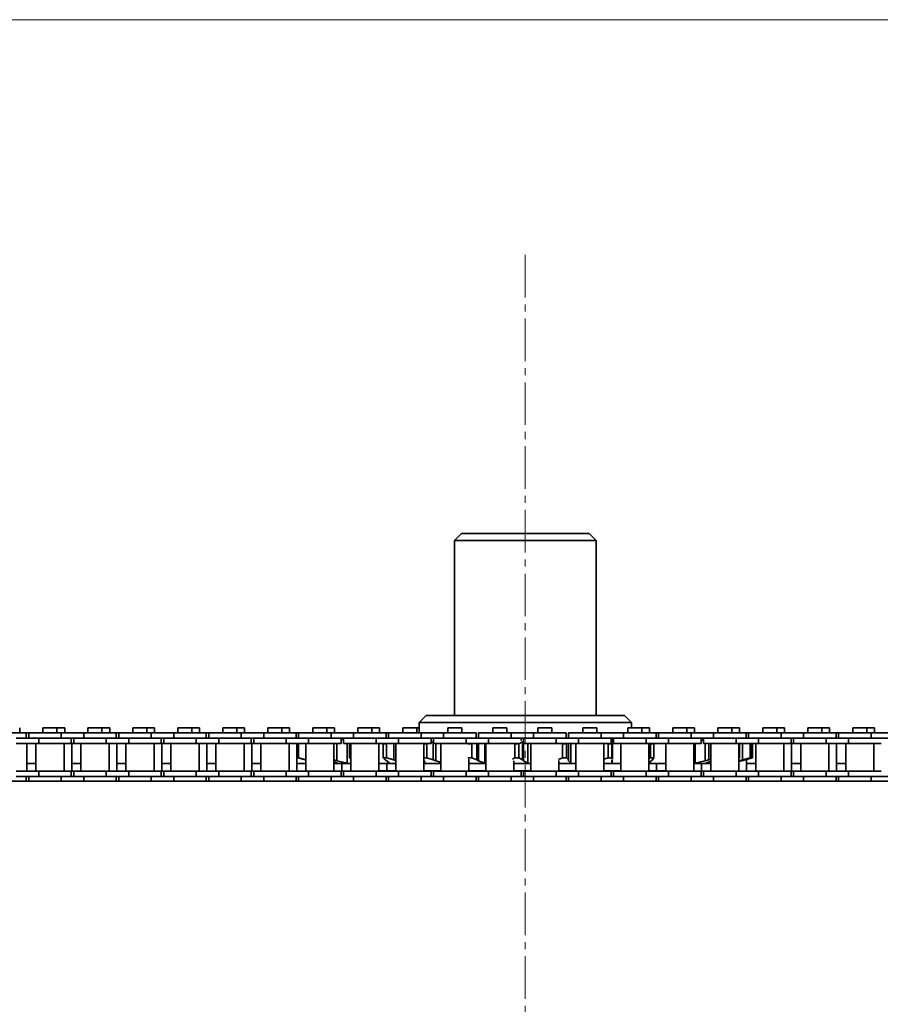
# Model space of a CAD drawing. Header units: millimetres. Extents: x 2945 to 26725, y -1082 to 16127.
# Tile 18 of 151: x 6933 to 7175, y 7689 to 7967. Entities that reach past the tile are written whole.
import ezdxf

# ---------------------------------------------------------------- set-up
doc = ezdxf.new("R2010")
doc.units = ezdxf.units.MM
doc.linetypes.add('点画线', pattern=[18, 12, -2, 2, -2])
doc.layers.get('0').update_dxf_attribs({"lineweight": 35})
for name, color, linetype, lineweight in [('中心线层', 1, '点画线', 18), ('几何体', 7, 'Continuous', 35), ('尺寸线层', 3, 'Continuous', 18)]:
    doc.layers.add(name, color=color, linetype=linetype, lineweight=lineweight)
doc.styles.add('标准', font='txt', dxfattribs={"width": 0.667})
doc.dimstyles.new('GB_尺寸', dxfattribs={"dimtxt": 3.5, "dimasz": 4, "dimexe": 2, "dimexo": 0, "dimtad": 1, "dimdsep": 46, "dimtxsty": '标准', "dimblk": '_CAXARROW', "dimcen": 0, "dimdle": 8, "dimazin": 2, "dimtfac": 0.707107, "dimtdec": 3, "dimtmove": 2, "dimatfit": 3, "dimfxl": 0, "dimfrac": 2, "dimtolj": 1, "dimarcsym": 0})

# ---------------------------------------------------------------- blocks, each defined once
blk = doc.blocks.new('*X160')
at = {"layer": '尺寸线层', "linetype": 'Continuous'}
for points in [[(4565.49, 7966.85), (4575.49, 7886.85), (4555.49, 7886.85)], [(4565.49, 4956.85), (4575.49, 5036.85), (4555.49, 5036.85)]]:
    blk.add_hatch(color=0, dxfattribs=at).paths.add_polyline_path(points, flags=0)
at = {"layer": '尺寸线层', "color": 0, "linetype": 'Continuous'}
for p, q in [((9590.25, 7966.85), (4525.49, 7966.85)), ((4565.49, 7966.85), (4565.49, 4956.85)), ((9680.25, 4956.85), (4525.49, 4956.85))]:
    blk.add_line(p, q, dxfattribs=at)
at = {"layer": '尺寸线层', "color": 0, "insert": (4518.37, 6461.85), "char_height": 70, "width": 255.1041, "attachment_point": 5, "rotation": 90, "line_spacing_factor": 1.15057, "style": '标准'}
blk.add_mtext('\\T1.1;3010', dxfattribs=at)
blk = doc.blocks.new('_CAXARROW')
blk.add_hatch(color=0).paths.add_polyline_path([(0, 0), (-1, 0.125), (-1, -0.125)], flags=0)

msp = doc.modelspace()

# ---------------------------------------------------------------- linework, layer by layer
at = {"layer": '中心线层'}
msp.add_line((7075.254, 7900.461), (7075.254, 5098.61), dxfattribs=at)
at = {"layer": '几何体'}
for p, q in [((7057.254, 7821.852), (7055.254, 7819.852)), ((7057.254, 7821.852), (7069.416, 7821.852)), ((7069.416, 7821.852), (7093.254, 7821.852)), ((7095.254, 7819.852), (7093.254, 7821.852)), ((7055.254, 7819.852), (7055.254, 7770.458)), ((7068.767, 7819.852), (7055.254, 7819.852)), ((7095.254, 7819.852), (7068.767, 7819.852)), ((7095.254, 7770.458), (7095.254, 7819.852)), ((7047.254, 7770.458), (7045.254, 7768.458)), ((7047.254, 7770.458), (7103.254, 7770.458)), ((7105.254, 7768.458), (7103.254, 7770.458)), ((6932.52, 7765.565), (6932.52, 7766.94)), ((6939.089, 7766.94), (6939.089, 7765.565)), ((6941.069, 7766.94), (6939.089, 7766.94)), ((6943.049, 7766.94), (6941.069, 7766.94)), ((6943.049, 7765.565), (6943.049, 7766.94)), ((6945.22, 7766.94), (6943.049, 7766.94)), ((6945.22, 7765.565), (6945.22, 7766.94)), ((6951.789, 7766.94), (6951.789, 7765.565)), ((6953.769, 7766.94), (6951.789, 7766.94)), ((6955.749, 7766.94), (6953.769, 7766.94)), ((6955.749, 7765.565), (6955.749, 7766.94)), ((6957.92, 7766.94), (6955.749, 7766.94)), ((6957.92, 7765.565), (6957.92, 7766.94)), ((6964.489, 7766.94), (6964.489, 7765.565)), ((6966.469, 7766.94), (6964.489, 7766.94)), ((6968.449, 7766.94), (6966.469, 7766.94)), ((6968.449, 7765.565), (6968.449, 7766.94)), ((6970.62, 7766.94), (6968.449, 7766.94)), ((6970.62, 7765.565), (6970.62, 7766.94)), ((6977.189, 7766.94), (6977.189, 7765.565)), ((6979.169, 7766.94), (6977.189, 7766.94)), ((6981.149, 7766.94), (6979.169, 7766.94)), ((6981.149, 7765.565), (6981.149, 7766.94)), ((6983.32, 7766.94), (6981.149, 7766.94)), ((6983.32, 7765.565), (6983.32, 7766.94)), ((6989.889, 7766.94), (6989.889, 7765.565)), ((6991.869, 7766.94), (6989.889, 7766.94)), ((6993.849, 7766.94), (6991.869, 7766.94)), ((6993.849, 7765.565), (6993.849, 7766.94)), ((6996.02, 7766.94), (6993.849, 7766.94)), ((6996.02, 7765.565), (6996.02, 7766.94)), ((7002.589, 7766.94), (7002.589, 7765.565)), ((7004.569, 7766.94), (7002.589, 7766.94)), ((7006.549, 7766.94), (7004.569, 7766.94)), ((7006.549, 7765.565), (7006.549, 7766.94)), ((7008.72, 7766.94), (7006.549, 7766.94)), ((7008.72, 7765.565), (7008.72, 7766.94)), ((7015.289, 7766.94), (7015.289, 7765.565)), ((7017.269, 7766.94), (7015.289, 7766.94)), ((7019.249, 7766.94), (7017.269, 7766.94)), ((7019.249, 7765.565), (7019.249, 7766.94)), ((7021.42, 7766.94), (7019.249, 7766.94)), ((7021.42, 7765.565), (7021.42, 7766.94)), ((7027.989, 7766.94), (7027.989, 7765.565)), ((7029.969, 7766.94), (7027.989, 7766.94)), ((7031.949, 7766.94), (7029.969, 7766.94)), ((7031.949, 7765.565), (7031.949, 7766.94)), ((7034.12, 7766.94), (7031.949, 7766.94)), ((7034.12, 7765.565), (7034.12, 7766.94)), ((7040.689, 7766.94), (7040.689, 7765.565)), ((7042.669, 7766.94), (7040.689, 7766.94)), ((7044.649, 7766.94), (7042.669, 7766.94)), ((7044.649, 7765.565), (7044.649, 7766.94)), ((7045.254, 7766.94), (7044.649, 7766.94)), ((7045.254, 7768.458), (7045.254, 7765.565)), ((7105.254, 7768.458), (7045.254, 7768.458)), ((7053.389, 7766.94), (7053.389, 7765.565)), ((7055.369, 7766.94), (7053.389, 7766.94)), ((7057.349, 7766.94), (7055.369, 7766.94)), ((7057.349, 7765.565), (7057.349, 7766.94)), ((7066.089, 7766.94), (7066.089, 7765.565)), ((7068.069, 7766.94), (7066.089, 7766.94)), ((7070.049, 7766.94), (7068.069, 7766.94)), ((7070.049, 7765.565), (7070.049, 7766.94)), ((7078.789, 7766.94), (7078.789, 7765.565)), ((7080.769, 7766.94), (7078.789, 7766.94)), ((7082.749, 7766.94), (7080.769, 7766.94)), ((7082.749, 7765.565), (7082.749, 7766.94)), ((7091.489, 7766.94), (7091.489, 7765.565)), ((7093.469, 7766.94), (7091.489, 7766.94)), ((7095.449, 7766.94), (7093.469, 7766.94)), ((7095.449, 7765.565), (7095.449, 7766.94)), ((7104.189, 7766.94), (7104.189, 7765.565)), ((7106.169, 7766.94), (7104.189, 7766.94)), ((7105.254, 7766.94), (7105.254, 7768.458)), ((7108.149, 7766.94), (7106.169, 7766.94)), ((7108.149, 7765.565), (7108.149, 7766.94)), ((7110.32, 7766.94), (7108.149, 7766.94)), ((7110.32, 7765.565), (7110.32, 7766.94)), ((7116.889, 7766.94), (7116.889, 7765.565)), ((7118.869, 7766.94), (7116.889, 7766.94)), ((7120.849, 7766.94), (7118.869, 7766.94)), ((7120.849, 7765.565), (7120.849, 7766.94)), ((7123.02, 7766.94), (7120.849, 7766.94)), ((7123.02, 7765.565), (7123.02, 7766.94)), ((7129.589, 7766.94), (7129.589, 7765.565)), ((7131.569, 7766.94), (7129.589, 7766.94)), ((7133.549, 7766.94), (7131.569, 7766.94)), ((7133.549, 7765.565), (7133.549, 7766.94)), ((7135.72, 7766.94), (7133.549, 7766.94)), ((7135.72, 7765.565), (7135.72, 7766.94)), ((7142.289, 7766.94), (7142.289, 7765.565)), ((7144.269, 7766.94), (7142.289, 7766.94)), ((7146.249, 7766.94), (7144.269, 7766.94)), ((7146.249, 7765.565), (7146.249, 7766.94)), ((7148.42, 7766.94), (7146.249, 7766.94)), ((7148.42, 7765.565), (7148.42, 7766.94)), ((7154.989, 7766.94), (7154.989, 7765.565)), ((7156.969, 7766.94), (7154.989, 7766.94)), ((7158.949, 7766.94), (7156.969, 7766.94)), ((7158.949, 7765.565), (7158.949, 7766.94)), ((7161.12, 7766.94), (7158.949, 7766.94)), ((7161.12, 7765.565), (7161.12, 7766.94)), ((7167.689, 7766.94), (7167.689, 7765.565)), ((7169.669, 7766.94), (7167.689, 7766.94)), ((7171.649, 7766.94), (7169.669, 7766.94)), ((7171.649, 7765.565), (7171.649, 7766.94)), ((7173.82, 7766.94), (7171.649, 7766.94)), ((7173.82, 7765.565), (7173.82, 7766.94)), ((6934.369, 7765.565), (6925.194, 7765.565)), ((6937.894, 7764.065), (6931.544, 7764.065)), ((6934.369, 7764.065), (6934.369, 7765.565)), ((6935.069, 7765.565), (6934.369, 7765.565)), ((6935.069, 7765.565), (6935.069, 7764.065)), ((6944.244, 7765.565), (6935.069, 7765.565)), ((6937.894, 7764.065), (6937.894, 7762.565)), ((6944.244, 7764.065), (6937.894, 7764.065)), ((6944.244, 7764.065), (6937.894, 7764.065)), ((6944.244, 7765.565), (6944.244, 7764.065)), ((6950.594, 7765.565), (6944.244, 7765.565)), ((6950.594, 7764.065), (6944.244, 7764.065)), ((6947.069, 7762.565), (6947.069, 7764.065)), ((6947.769, 7764.065), (6947.769, 7762.565)), ((6950.594, 7765.565), (6950.594, 7764.065)), ((6959.769, 7765.565), (6950.594, 7765.565)), ((6956.944, 7764.065), (6950.594, 7764.065)), ((6956.944, 7764.065), (6950.594, 7764.065)), ((6956.944, 7764.065), (6956.944, 7762.565)), ((6963.294, 7764.065), (6956.944, 7764.065)), ((6959.769, 7764.065), (6959.769, 7765.565)), ((6960.469, 7765.565), (6959.769, 7765.565)), ((6960.469, 7765.565), (6960.469, 7764.065)), ((6969.644, 7765.565), (6960.469, 7765.565)), ((6963.294, 7764.065), (6963.294, 7762.565)), ((6969.644, 7764.065), (6963.294, 7764.065)), ((6969.644, 7764.065), (6963.294, 7764.065)), ((6969.644, 7765.565), (6969.644, 7764.065)), ((6975.994, 7765.565), (6969.644, 7765.565)), ((6975.994, 7764.065), (6969.644, 7764.065)), ((6972.469, 7762.565), (6972.469, 7764.065)), ((6973.169, 7764.065), (6973.169, 7762.565)), ((6975.994, 7765.565), (6975.994, 7764.065)), ((6985.169, 7765.565), (6975.994, 7765.565)), ((6982.344, 7764.065), (6975.994, 7764.065)), ((6982.344, 7764.065), (6975.994, 7764.065)), ((6982.344, 7764.065), (6982.344, 7762.565)), ((6988.694, 7764.065), (6982.344, 7764.065)), ((6985.169, 7764.065), (6985.169, 7765.565)), ((6985.869, 7765.565), (6985.169, 7765.565)), ((6985.869, 7765.565), (6985.869, 7764.065)), ((6995.044, 7765.565), (6985.869, 7765.565)), ((6988.694, 7764.065), (6988.694, 7762.565)), ((6995.044, 7764.065), (6988.694, 7764.065)), ((6995.044, 7764.065), (6988.694, 7764.065)), ((6995.044, 7765.565), (6995.044, 7764.065)), ((7001.394, 7765.565), (6995.044, 7765.565)), ((7001.394, 7764.065), (6995.044, 7764.065)), ((6997.869, 7762.565), (6997.869, 7764.065)), ((6998.569, 7764.065), (6998.569, 7762.565)), ((7001.394, 7765.565), (7001.394, 7764.065)), ((7010.569, 7765.565), (7001.394, 7765.565)), ((7007.744, 7764.065), (7001.394, 7764.065)), ((7007.744, 7764.065), (7001.394, 7764.065)), ((7007.744, 7764.065), (7007.744, 7762.565)), ((7014.094, 7764.065), (7007.744, 7764.065)), ((7010.569, 7764.065), (7010.569, 7765.565)), ((7011.269, 7765.565), (7010.569, 7765.565)), ((7011.269, 7765.565), (7011.269, 7764.065)), ((7020.444, 7765.565), (7011.269, 7765.565)), ((7014.094, 7764.065), (7014.094, 7762.565)), ((7020.444, 7764.065), (7014.094, 7764.065)), ((7020.444, 7764.065), (7014.094, 7764.065)), ((7020.444, 7765.565), (7020.444, 7764.065)), ((7026.794, 7765.565), (7020.444, 7765.565)), ((7026.794, 7764.065), (7020.444, 7764.065)), ((7023.269, 7762.565), (7023.269, 7764.065)), ((7023.969, 7763.682), (7023.269, 7763.523)), ((7023.969, 7764.065), (7023.969, 7762.565)), ((7026.794, 7765.565), (7026.794, 7764.065)), ((7035.969, 7765.565), (7026.794, 7765.565)), ((7033.144, 7764.065), (7026.794, 7764.065)), ((7033.144, 7764.065), (7026.794, 7764.065)), ((7033.144, 7764.065), (7033.144, 7762.565)), ((7039.494, 7764.065), (7033.144, 7764.065)), ((7035.969, 7764.065), (7035.969, 7765.565)), ((7036.669, 7765.565), (7035.969, 7765.565)), ((7036.669, 7765.565), (7036.669, 7764.065)), ((7045.844, 7765.565), (7036.669, 7765.565)), ((7039.494, 7764.065), (7039.494, 7762.565)), ((7045.844, 7764.065), (7039.494, 7764.065)), ((7045.844, 7765.565), (7045.844, 7764.065)), ((7052.194, 7765.565), (7045.844, 7765.565)), ((7052.194, 7764.065), (7045.844, 7764.065)), ((7048.669, 7762.565), (7048.669, 7764.065)), ((7049.369, 7764.065), (7049.369, 7762.565)), ((7052.194, 7765.565), (7052.194, 7764.065)), ((7061.369, 7765.565), (7052.194, 7765.565)), ((7058.544, 7764.065), (7052.194, 7764.065)), ((7058.544, 7764.065), (7052.194, 7764.065)), ((7058.544, 7764.065), (7058.544, 7762.565)), ((7064.894, 7764.065), (7058.544, 7764.065)), ((7061.369, 7764.065), (7061.369, 7765.565)), ((7062.069, 7765.565), (7062.069, 7764.065)), ((7071.244, 7765.565), (7062.069, 7765.565)), ((7064.894, 7764.065), (7064.894, 7762.565)), ((7071.244, 7764.065), (7064.894, 7764.065)), ((7071.244, 7765.565), (7071.244, 7764.065)), ((7077.594, 7765.565), (7071.244, 7765.565)), ((7077.594, 7764.065), (7071.244, 7764.065)), ((7074.069, 7763.344), (7074.069, 7764.065)), ((7074.769, 7763.253), (7074.487, 7762.99)), ((7074.769, 7764.065), (7074.769, 7763.346)), ((7074.769, 7763.253), (7074.769, 7757.664)), ((7077.594, 7765.565), (7077.594, 7764.065)), ((7086.769, 7765.565), (7077.594, 7765.565)), ((7083.944, 7764.065), (7077.594, 7764.065)), ((7083.944, 7764.065), (7077.594, 7764.065)), ((7083.944, 7764.065), (7083.944, 7762.565)), ((7090.294, 7764.065), (7083.944, 7764.065)), ((7086.769, 7764.065), (7086.769, 7765.565)), ((7087.469, 7765.565), (7087.469, 7764.065)), ((7096.644, 7765.565), (7087.469, 7765.565)), ((7090.294, 7764.065), (7090.294, 7762.565)), ((7096.644, 7764.065), (7090.294, 7764.065)), ((7096.644, 7764.065), (7090.294, 7764.065)), ((7096.644, 7765.565), (7096.644, 7764.065)), ((7102.994, 7765.565), (7096.644, 7765.565)), ((7102.994, 7764.065), (7096.644, 7764.065)), ((7099.469, 7762.565), (7099.469, 7764.065)), ((7099.695, 7763.539), (7099.672, 7763.253)), ((7099.672, 7763.253), (7099.841, 7762.99)), ((7099.726, 7763.911), (7099.726, 7763.394)), ((7100.169, 7764.065), (7100.169, 7762.565)), ((7102.994, 7765.565), (7102.994, 7764.065)), ((7112.169, 7765.565), (7102.994, 7765.565)), ((7109.344, 7764.065), (7102.994, 7764.065)), ((7109.344, 7764.065), (7102.994, 7764.065)), ((7109.344, 7764.065), (7109.344, 7762.565)), ((7115.694, 7764.065), (7109.344, 7764.065)), ((7112.169, 7764.065), (7112.169, 7765.565)), ((7112.869, 7765.565), (7112.169, 7765.565)), ((7112.869, 7765.565), (7112.869, 7764.065)), ((7122.044, 7765.565), (7112.869, 7765.565)), ((7115.694, 7764.065), (7115.694, 7762.565)), ((7122.044, 7764.065), (7115.694, 7764.065)), ((7122.044, 7764.065), (7115.694, 7764.065)), ((7122.044, 7765.565), (7122.044, 7764.065)), ((7128.394, 7765.565), (7122.044, 7765.565)), ((7128.394, 7764.065), (7122.044, 7764.065)), ((7124.869, 7762.565), (7124.869, 7764.065)), ((7125.569, 7763.364), (7124.869, 7763.525)), ((7125.569, 7764.065), (7125.569, 7762.565)), ((7134.744, 7764.065), (7128.337, 7764.065)), ((7128.394, 7765.565), (7128.394, 7764.065)), ((7137.569, 7765.565), (7128.394, 7765.565)), ((7134.744, 7764.065), (7128.394, 7764.065)), ((7134.744, 7764.065), (7134.744, 7762.565)), ((7141.094, 7764.065), (7134.744, 7764.065)), ((7137.569, 7764.065), (7137.569, 7765.565)), ((7138.269, 7765.565), (7137.569, 7765.565)), ((7138.269, 7765.565), (7138.269, 7764.065)), ((7147.444, 7765.565), (7138.269, 7765.565)), ((7141.094, 7764.065), (7141.094, 7762.565)), ((7147.444, 7764.065), (7141.094, 7764.065)), ((7147.444, 7764.065), (7141.094, 7764.065)), ((7147.444, 7765.565), (7147.444, 7764.065)), ((7153.794, 7765.565), (7147.444, 7765.565)), ((7153.794, 7764.065), (7147.444, 7764.065)), ((7150.269, 7762.565), (7150.269, 7764.065)), ((7150.969, 7764.065), (7150.969, 7762.565)), ((7153.794, 7765.565), (7153.794, 7764.065)), ((7162.969, 7765.565), (7153.794, 7765.565)), ((7160.144, 7764.065), (7153.794, 7764.065)), ((7160.144, 7764.065), (7153.794, 7764.065)), ((7160.144, 7764.065), (7160.144, 7762.565)), ((7166.494, 7764.065), (7160.144, 7764.065)), ((7162.969, 7764.065), (7162.969, 7765.565)), ((7163.669, 7765.565), (7162.969, 7765.565)), ((7163.669, 7765.565), (7163.669, 7764.065)), ((7172.844, 7765.565), (7163.669, 7765.565)), ((7166.494, 7764.065), (7166.494, 7762.565)), ((7172.844, 7764.065), (7166.494, 7764.065)), ((7172.844, 7764.065), (7166.494, 7764.065)), ((7172.844, 7765.565), (7172.844, 7764.065)), ((7179.194, 7765.565), (7172.844, 7765.565)), ((7179.194, 7764.065), (7172.844, 7764.065)), ((6937.894, 7762.565), (6931.544, 7762.565)), ((6934.515, 7754.715), (6934.515, 7762.565)), ((6937.094, 7762.565), (6937.094, 7754.715)), ((6947.069, 7762.565), (6937.894, 7762.565)), ((6945.044, 7754.715), (6945.044, 7762.565)), ((6947.769, 7762.565), (6947.069, 7762.565)), ((6947.215, 7754.715), (6947.215, 7762.565)), ((6956.944, 7762.565), (6947.769, 7762.565)), ((6949.794, 7762.565), (6949.794, 7754.715)), ((6963.294, 7762.565), (6956.944, 7762.565)), ((6957.744, 7754.715), (6957.744, 7762.565)), ((6959.915, 7754.715), (6959.915, 7762.565)), ((6962.494, 7762.565), (6962.494, 7754.715)), ((6972.469, 7762.565), (6963.294, 7762.565)), ((6970.444, 7754.715), (6970.444, 7762.565)), ((6973.169, 7762.565), (6972.469, 7762.565)), ((6972.615, 7754.715), (6972.615, 7762.565)), ((6982.344, 7762.565), (6973.169, 7762.565)), ((6975.194, 7762.565), (6975.194, 7754.715)), ((6988.694, 7762.565), (6982.344, 7762.565)), ((6983.144, 7754.715), (6983.144, 7762.565)), ((6985.315, 7754.715), (6985.315, 7762.565)), ((6987.894, 7762.565), (6987.894, 7754.715)), ((6997.869, 7762.565), (6988.694, 7762.565)), ((6995.844, 7754.715), (6995.844, 7762.565)), ((6998.569, 7762.565), (6997.869, 7762.565)), ((6998.015, 7754.715), (6998.015, 7762.565)), ((7007.744, 7762.565), (6998.569, 7762.565)), ((7000.594, 7762.565), (7000.594, 7754.715)), ((7014.094, 7762.565), (7007.744, 7762.565)), ((7008.544, 7754.715), (7008.544, 7762.565)), ((7010.715, 7754.715), (7010.715, 7762.565)), ((7011.139, 7762.478), (7011.48, 7762.565)), ((7011.139, 7762.478), (7011.216, 7762.478)), ((7011.139, 7758.439), (7011.139, 7762.478)), ((7011.58, 7762.565), (7011.216, 7762.478)), ((7011.216, 7762.478), (7011.216, 7758.439)), ((7013.294, 7762.565), (7013.294, 7754.715)), ((7023.269, 7762.565), (7014.094, 7762.565)), ((7021.244, 7754.715), (7021.244, 7762.565)), ((7022.078, 7762.565), (7022.078, 7757.664)), ((7033.144, 7762.565), (7023.969, 7762.565)), ((7024.974, 7762.565), (7024.974, 7757.006)), ((7025.601, 7762.478), (7025.853, 7762.611)), ((7025.601, 7762.478), (7025.994, 7762.478)), ((7025.601, 7758.439), (7025.601, 7762.478)), ((7025.994, 7762.565), (7025.994, 7754.715)), ((7039.494, 7762.565), (7033.144, 7762.565)), ((7033.944, 7754.715), (7033.944, 7762.565)), ((7035.155, 7762.478), (7036.057, 7762.478)), ((7035.155, 7758.439), (7035.155, 7762.478)), ((7036.404, 7762.565), (7036.057, 7762.478)), ((7036.057, 7762.478), (7036.057, 7758.439)), ((7038.09, 7762.565), (7038.09, 7757.926)), ((7038.694, 7762.565), (7038.694, 7754.715)), ((7048.669, 7762.565), (7039.494, 7762.565)), ((7046.644, 7754.715), (7046.644, 7762.565)), ((7046.644, 7762.478), (7047.492, 7762.478)), ((7047.795, 7762.565), (7047.492, 7762.478)), ((7047.492, 7762.478), (7047.492, 7758.439)), ((7049.266, 7762.99), (7048.669, 7762.818)), ((7049.369, 7763.03), (7049.266, 7762.99)), ((7049.266, 7762.99), (7049.266, 7757.926)), ((7058.544, 7762.565), (7049.369, 7762.565)), ((7049.95, 7762.565), (7049.95, 7757.664)), ((7051.394, 7762.565), (7051.394, 7754.715)), ((7064.894, 7762.565), (7058.544, 7762.565)), ((7059.028, 7762.478), (7060.14, 7762.478)), ((7060.14, 7762.478), (7060.14, 7758.439)), ((7061.578, 7762.565), (7061.578, 7757.926)), ((7062.071, 7762.565), (7062.071, 7757.664)), ((7063.824, 7762.565), (7063.824, 7757.006)), ((7064.094, 7762.565), (7064.094, 7754.715)), ((7073.209, 7762.565), (7064.894, 7762.565)), ((7072.303, 7762.478), (7073.448, 7762.478)), ((7072.303, 7758.439), (7072.303, 7762.478)), ((7074.487, 7762.99), (7073.448, 7762.478)), ((7073.448, 7762.478), (7073.448, 7758.439)), ((7074.487, 7762.99), (7074.487, 7757.926)), ((7083.944, 7762.565), (7074.779, 7762.565)), ((7076, 7762.565), (7076, 7757.006)), ((7076.794, 7762.565), (7076.794, 7754.715)), ((7090.294, 7762.565), (7083.944, 7762.565)), ((7085.707, 7762.478), (7086.836, 7762.478)), ((7085.707, 7758.439), (7085.707, 7762.478)), ((7086.836, 7762.478), (7086.836, 7758.439)), ((7087.43, 7762.565), (7087.43, 7757.926)), ((7087.488, 7762.565), (7087.488, 7757.664)), ((7088.145, 7762.565), (7088.145, 7757.006)), ((7089.494, 7762.565), (7089.494, 7754.715)), ((7099.469, 7762.565), (7090.294, 7762.565)), ((7097.444, 7754.715), (7097.444, 7762.565)), ((7098.654, 7762.478), (7098.37, 7762.565)), ((7098.654, 7762.478), (7099.717, 7762.478)), ((7098.654, 7758.439), (7098.654, 7762.478)), ((7099.798, 7762.813), (7099.717, 7762.478)), ((7099.717, 7762.478), (7099.717, 7758.439)), ((7099.889, 7758.104), (7099.889, 7762.813)), ((7109.344, 7762.565), (7100.169, 7762.565)), ((7102.194, 7762.565), (7102.194, 7754.715)), ((7115.694, 7762.565), (7109.344, 7762.565)), ((7110.144, 7754.715), (7110.144, 7762.565)), ((7110.578, 7762.478), (7110.244, 7762.565)), ((7110.578, 7762.478), (7111.529, 7762.478)), ((7110.578, 7758.439), (7110.578, 7762.478)), ((7111.529, 7762.478), (7111.529, 7758.439)), ((7111.531, 7758.408), (7111.531, 7762.508)), ((7114.894, 7762.565), (7114.894, 7754.715)), ((7124.869, 7762.565), (7115.694, 7762.565)), ((7122.844, 7754.715), (7122.844, 7762.565)), ((7123.184, 7762.565), (7123.184, 7757.006)), ((7134.744, 7762.565), (7125.569, 7762.565)), ((7126.054, 7762.565), (7126.054, 7757.664)), ((7127.079, 7762.565), (7127.079, 7757.926)), ((7127.594, 7762.565), (7127.594, 7754.715)), ((7141.094, 7762.565), (7134.744, 7762.565)), ((7135.544, 7754.715), (7135.544, 7762.565)), ((7135.544, 7762.545), (7135.755, 7762.478)), ((7135.544, 7762.478), (7135.755, 7762.478)), ((7135.755, 7762.478), (7135.755, 7758.439)), ((7136.571, 7762.565), (7136.571, 7757.926)), ((7138.753, 7762.478), (7138.38, 7762.565)), ((7138.589, 7762.565), (7138.915, 7762.478)), ((7138.753, 7762.478), (7138.915, 7762.478)), ((7138.753, 7758.439), (7138.753, 7762.478)), ((7138.915, 7762.478), (7138.915, 7758.439)), ((7139.37, 7762.478), (7139.029, 7762.565)), ((7139.37, 7758.439), (7139.37, 7762.478)), ((7140.294, 7762.565), (7140.294, 7754.715)), ((7150.269, 7762.565), (7141.094, 7762.565)), ((7148.244, 7754.715), (7148.244, 7762.565)), ((7150.969, 7762.565), (7150.269, 7762.565)), ((7150.415, 7754.715), (7150.415, 7762.565)), ((7160.144, 7762.565), (7150.969, 7762.565)), ((7152.994, 7762.565), (7152.994, 7754.715)), ((7166.494, 7762.565), (7160.144, 7762.565)), ((7160.944, 7754.715), (7160.944, 7762.565)), ((7163.115, 7754.715), (7163.115, 7762.565)), ((7165.694, 7762.565), (7165.694, 7754.715)), ((7175.669, 7762.565), (7166.494, 7762.565)), ((7173.644, 7754.715), (7173.644, 7762.565)), ((7013.136, 7757.926), (7011.139, 7758.439)), ((7011.139, 7758.439), (7011.216, 7758.439)), ((7011.216, 7758.439), (7013.343, 7757.926)), ((7013.294, 7757.887), (7013.136, 7757.926)), ((7021.244, 7757.873), (7022.078, 7757.664)), ((7022.078, 7757.664), (7024.974, 7757.006)), ((7025.994, 7758.231), (7025.601, 7758.439)), ((7025.601, 7758.439), (7025.994, 7758.439)), ((7035.155, 7758.439), (7036.057, 7758.439)), ((7035.674, 7757.926), (7035.155, 7758.439)), ((7036.136, 7757.664), (7035.674, 7757.926)), ((7036.057, 7758.439), (7038.09, 7757.926)), ((7036.897, 7757.006), (7036.136, 7757.664)), ((7038.09, 7757.926), (7038.694, 7757.739)), ((7046.644, 7758.439), (7047.492, 7758.439)), ((7046.756, 7757.664), (7046.644, 7757.782)), ((7046.869, 7757.204), (7046.756, 7757.664)), ((7047.492, 7758.439), (7049.266, 7757.926)), ((7049.266, 7757.926), (7049.95, 7757.664)), ((7049.95, 7757.664), (7051.394, 7757.231)), ((7059.028, 7758.439), (7060.14, 7758.439)), ((7059.344, 7754.715), (7059.344, 7758.082)), ((7060.14, 7758.439), (7061.578, 7757.926)), ((7061.578, 7757.926), (7062.071, 7757.664)), ((7062.071, 7757.664), (7063.824, 7757.006)), ((7071.645, 7758.058), (7072.303, 7758.439)), ((7072.044, 7754.715), (7072.044, 7757.591)), ((7072.303, 7758.439), (7073.448, 7758.439)), ((7073.448, 7758.439), (7074.487, 7757.926)), ((7074.487, 7757.926), (7074.769, 7757.664)), ((7074.769, 7757.664), (7076, 7757.006)), ((7084.634, 7758.017), (7085.707, 7758.439)), ((7084.744, 7754.715), (7084.744, 7757.754)), ((7085.707, 7758.439), (7086.836, 7758.439)), ((7086.836, 7758.439), (7087.43, 7757.926)), ((7087.43, 7757.926), (7087.488, 7757.664)), ((7087.488, 7757.664), (7088.145, 7757.006)), ((7097.444, 7758.066), (7098.654, 7758.439)), ((7098.654, 7758.439), (7099.717, 7758.439)), ((7099.841, 7757.926), (7099.672, 7757.664)), ((7099.672, 7757.664), (7099.695, 7757.378)), ((7099.717, 7758.439), (7099.798, 7758.104)), ((7110.144, 7758.325), (7110.578, 7758.439)), ((7110.789, 7757.664), (7110.237, 7757.006)), ((7110.578, 7758.439), (7111.529, 7758.439)), ((7111.177, 7757.926), (7110.789, 7757.664)), ((7111.529, 7758.439), (7111.177, 7757.926)), ((7123.184, 7757.006), (7126.054, 7757.664)), ((7126.054, 7757.664), (7127.079, 7757.926)), ((7127.079, 7757.926), (7127.594, 7758.043)), ((7135.544, 7758.439), (7135.755, 7758.439)), ((7135.755, 7758.439), (7135.544, 7758.372)), ((7135.544, 7757.677), (7136.571, 7757.926)), ((7135.992, 7757.664), (7135.544, 7757.545)), ((7135.544, 7757.463), (7136.334, 7757.664)), ((7137.005, 7757.926), (7135.992, 7757.664)), ((7136.334, 7757.664), (7137.373, 7757.926)), ((7136.334, 7757.752), (7136.334, 7757.664)), ((7136.571, 7757.926), (7138.753, 7758.439)), ((7138.915, 7758.439), (7137.005, 7757.926)), ((7137.373, 7757.926), (7139.37, 7758.439)), ((7137.715, 7754.715), (7137.715, 7758.014)), ((7138.753, 7758.439), (7138.915, 7758.439)), ((6934.515, 7756.852), (6937.094, 7756.852)), ((6947.215, 7756.852), (6949.794, 7756.852)), ((6959.915, 7756.852), (6962.494, 7756.852)), ((6972.615, 7756.852), (6975.194, 7756.852)), ((6985.315, 7756.852), (6987.894, 7756.852)), ((6998.015, 7756.852), (7000.594, 7756.852)), ((7010.715, 7756.852), (7013.294, 7756.852)), ((7022.251, 7757.006), (7021.244, 7757.367)), ((7021.244, 7756.852), (7022.596, 7756.852)), ((7022.596, 7756.852), (7022.251, 7757.006)), ((7023.415, 7754.715), (7023.415, 7756.852)), ((7025.769, 7756.852), (7025.994, 7756.852)), ((7033.944, 7754.852), (7038.694, 7754.852)), ((7036.115, 7754.852), (7036.115, 7756.852)), ((7036.917, 7756.852), (7036.897, 7757.006)), ((7046.644, 7756.852), (7046.769, 7756.852)), ((7046.644, 7754.852), (7051.394, 7754.852)), ((7046.769, 7756.852), (7046.917, 7757.006)), ((7059.344, 7754.852), (7064.094, 7754.852)), ((7072.044, 7754.852), (7075.254, 7754.852)), ((7075.254, 7754.852), (7076.794, 7754.852)), ((7076.505, 7756.852), (7076.794, 7756.852)), ((7084.744, 7754.852), (7089.494, 7754.852)), ((7088.508, 7756.852), (7089.494, 7756.852)), ((7097.444, 7754.852), (7102.194, 7754.852)), ((7099.726, 7757.523), (7099.726, 7757.006)), ((7099.932, 7756.852), (7102.194, 7756.852)), ((7110.144, 7754.852), (7114.894, 7754.852)), ((7112.315, 7754.852), (7112.315, 7756.852)), ((7114.367, 7756.852), (7114.894, 7756.953)), ((7114.367, 7756.852), (7114.894, 7756.852)), ((7122.844, 7756.94), (7123.184, 7757.006)), ((7125.015, 7754.715), (7125.015, 7756.852)), ((7125.99, 7756.852), (7127.594, 7756.852)), ((7127.594, 7757.525), (7126.28, 7757.006)), ((7137.715, 7756.852), (7140.294, 7756.852)), ((7150.415, 7756.852), (7152.994, 7756.852)), ((7163.115, 7756.852), (7165.694, 7756.852)), ((6937.894, 7754.715), (6931.544, 7754.715)), ((6937.894, 7753.215), (6931.544, 7753.215)), ((6934.369, 7751.852), (6934.369, 7753.215)), ((6935.069, 7753.215), (6935.069, 7751.852)), ((6937.894, 7753.215), (6937.894, 7754.715)), ((6947.069, 7754.715), (6937.894, 7754.715)), ((6944.244, 7753.215), (6937.894, 7753.215)), ((6944.244, 7753.215), (6937.894, 7753.215)), ((6950.594, 7753.215), (6944.244, 7753.215)), ((6944.244, 7751.852), (6944.244, 7753.215)), ((6947.069, 7753.215), (6947.069, 7754.715)), ((6947.769, 7754.715), (6947.069, 7754.715)), ((6947.769, 7754.715), (6947.769, 7753.215)), ((6956.944, 7754.715), (6947.769, 7754.715)), ((6956.944, 7753.215), (6950.594, 7753.215)), ((6956.944, 7753.215), (6950.594, 7753.215)), ((6950.594, 7751.852), (6950.594, 7753.215)), ((6956.944, 7753.215), (6956.944, 7754.715)), ((6963.294, 7754.715), (6956.944, 7754.715)), ((6963.294, 7753.215), (6956.944, 7753.215)), ((6959.769, 7751.852), (6959.769, 7753.215)), ((6960.469, 7753.215), (6960.469, 7751.852)), ((6963.294, 7753.215), (6963.294, 7754.715)), ((6972.469, 7754.715), (6963.294, 7754.715)), ((6969.644, 7753.215), (6963.294, 7753.215)), ((6969.644, 7753.215), (6963.294, 7753.215)), ((6975.994, 7753.215), (6969.644, 7753.215)), ((6969.644, 7751.852), (6969.644, 7753.215)), ((6972.469, 7753.215), (6972.469, 7754.715)), ((6973.169, 7754.715), (6972.469, 7754.715)), ((6973.169, 7754.715), (6973.169, 7753.215)), ((6982.344, 7754.715), (6973.169, 7754.715)), ((6982.344, 7753.215), (6975.994, 7753.215)), ((6982.344, 7753.215), (6975.994, 7753.215)), ((6975.994, 7751.852), (6975.994, 7753.215)), ((6982.344, 7753.215), (6982.344, 7754.715)), ((6988.694, 7754.715), (6982.344, 7754.715)), ((6988.694, 7753.215), (6982.344, 7753.215)), ((6985.169, 7751.852), (6985.169, 7753.215)), ((6985.869, 7753.215), (6985.869, 7751.852)), ((6988.694, 7753.215), (6988.694, 7754.715)), ((6997.869, 7754.715), (6988.694, 7754.715)), ((6995.044, 7753.215), (6988.694, 7753.215)), ((6995.044, 7753.215), (6988.694, 7753.215)), ((7001.394, 7753.215), (6995.044, 7753.215)), ((6995.044, 7751.852), (6995.044, 7753.215)), ((6997.869, 7753.215), (6997.869, 7754.715)), ((6998.569, 7754.715), (6997.869, 7754.715)), ((6998.569, 7754.715), (6998.569, 7753.215)), ((7007.744, 7754.715), (6998.569, 7754.715)), ((7007.744, 7753.215), (7001.394, 7753.215)), ((7007.744, 7753.215), (7001.394, 7753.215)), ((7001.394, 7751.852), (7001.394, 7753.215)), ((7007.744, 7753.215), (7007.744, 7754.715)), ((7014.094, 7754.715), (7007.744, 7754.715)), ((7014.094, 7753.215), (7007.744, 7753.215)), ((7010.569, 7751.852), (7010.569, 7753.215)), ((7011.269, 7753.215), (7011.269, 7751.852)), ((7014.094, 7753.215), (7014.094, 7754.715)), ((7023.269, 7754.715), (7014.094, 7754.715)), ((7020.444, 7753.215), (7014.094, 7753.215)), ((7020.444, 7753.215), (7014.094, 7753.215)), ((7026.794, 7753.215), (7020.444, 7753.215)), ((7020.444, 7751.852), (7020.444, 7753.215)), ((7023.269, 7753.215), (7023.269, 7754.715)), ((7023.969, 7754.715), (7023.269, 7754.715)), ((7023.969, 7754.715), (7023.969, 7753.215)), ((7033.144, 7754.715), (7023.969, 7754.715)), ((7033.144, 7753.215), (7026.794, 7753.215)), ((7033.144, 7753.215), (7026.794, 7753.215)), ((7026.794, 7751.852), (7026.794, 7753.215)), ((7033.144, 7753.215), (7033.144, 7754.715)), ((7039.494, 7754.715), (7033.144, 7754.715)), ((7039.494, 7753.215), (7033.144, 7753.215)), ((7035.969, 7751.852), (7035.969, 7753.215)), ((7036.669, 7753.215), (7036.669, 7751.852)), ((7039.494, 7753.215), (7039.494, 7754.715)), ((7048.669, 7754.715), (7039.494, 7754.715)), ((7045.844, 7753.215), (7039.494, 7753.215)), ((7052.194, 7753.215), (7045.844, 7753.215)), ((7045.844, 7751.852), (7045.844, 7753.215)), ((7048.669, 7753.215), (7048.669, 7754.715)), ((7049.369, 7754.715), (7049.369, 7753.215)), ((7058.544, 7754.715), (7049.369, 7754.715)), ((7058.544, 7753.215), (7052.194, 7753.215)), ((7058.544, 7753.215), (7052.194, 7753.215)), ((7052.194, 7751.852), (7052.194, 7753.215)), ((7058.544, 7753.215), (7058.544, 7754.715)), ((7064.894, 7754.715), (7058.544, 7754.715)), ((7064.894, 7753.215), (7058.544, 7753.215)), ((7061.369, 7751.852), (7061.369, 7753.215)), ((7062.069, 7753.215), (7062.069, 7751.852)), ((7064.894, 7753.215), (7064.894, 7754.715)), ((7074.069, 7754.715), (7064.894, 7754.715)), ((7071.244, 7753.215), (7064.894, 7753.215)), ((7077.594, 7753.215), (7071.244, 7753.215)), ((7071.244, 7751.852), (7071.244, 7753.215)), ((7074.069, 7753.215), (7074.069, 7754.715)), ((7074.769, 7754.715), (7074.769, 7753.215)), ((7083.944, 7754.715), (7074.769, 7754.715)), ((7083.944, 7753.215), (7077.594, 7753.215)), ((7083.944, 7753.215), (7077.594, 7753.215)), ((7077.594, 7751.852), (7077.594, 7753.215)), ((7083.944, 7753.215), (7083.944, 7754.715)), ((7090.294, 7754.715), (7083.944, 7754.715)), ((7090.294, 7753.215), (7083.944, 7753.215)), ((7086.769, 7751.852), (7086.769, 7753.215)), ((7087.469, 7753.215), (7087.469, 7751.852)), ((7090.294, 7753.215), (7090.294, 7754.715)), ((7099.469, 7754.715), (7090.294, 7754.715)), ((7096.644, 7753.215), (7090.294, 7753.215)), ((7096.644, 7753.215), (7090.294, 7753.215)), ((7102.994, 7753.215), (7096.644, 7753.215)), ((7096.644, 7751.852), (7096.644, 7753.215)), ((7099.469, 7753.215), (7099.469, 7754.715)), ((7100.169, 7754.715), (7100.169, 7753.215)), ((7109.344, 7754.715), (7100.169, 7754.715)), ((7109.344, 7753.215), (7102.994, 7753.215)), ((7109.344, 7753.215), (7102.994, 7753.215)), ((7102.994, 7751.852), (7102.994, 7753.215)), ((7109.344, 7753.215), (7109.344, 7754.715)), ((7115.694, 7754.715), (7109.344, 7754.715)), ((7115.694, 7753.215), (7109.344, 7753.215)), ((7112.169, 7751.852), (7112.169, 7753.215)), ((7112.869, 7753.215), (7112.869, 7751.852)), ((7115.694, 7753.215), (7115.694, 7754.715)), ((7124.869, 7754.715), (7115.694, 7754.715)), ((7122.044, 7753.215), (7115.694, 7753.215)), ((7122.044, 7753.215), (7115.694, 7753.215)), ((7128.394, 7753.215), (7122.044, 7753.215)), ((7122.044, 7751.852), (7122.044, 7753.215)), ((7124.869, 7753.215), (7124.869, 7754.715)), ((7125.569, 7754.715), (7124.869, 7754.715)), ((7125.569, 7754.715), (7125.569, 7753.215)), ((7134.744, 7754.715), (7125.569, 7754.715)), ((7134.744, 7753.215), (7128.394, 7753.215)), ((7134.744, 7753.215), (7128.394, 7753.215)), ((7128.394, 7751.852), (7128.394, 7753.215)), ((7134.744, 7753.215), (7134.744, 7754.715)), ((7141.094, 7754.715), (7134.744, 7754.715)), ((7141.094, 7753.215), (7134.744, 7753.215)), ((7137.569, 7751.852), (7137.569, 7753.215)), ((7138.269, 7753.215), (7138.269, 7751.852)), ((7141.094, 7753.215), (7141.094, 7754.715)), ((7150.269, 7754.715), (7141.094, 7754.715)), ((7147.444, 7753.215), (7141.094, 7753.215)), ((7147.444, 7753.215), (7141.094, 7753.215)), ((7153.794, 7753.215), (7147.444, 7753.215)), ((7147.444, 7751.852), (7147.444, 7753.215)), ((7150.269, 7753.215), (7150.269, 7754.715)), ((7150.969, 7754.715), (7150.269, 7754.715)), ((7150.969, 7754.715), (7150.969, 7753.215)), ((7160.144, 7754.715), (7150.969, 7754.715)), ((7160.144, 7753.215), (7153.794, 7753.215)), ((7160.144, 7753.215), (7153.794, 7753.215)), ((7153.794, 7751.852), (7153.794, 7753.215)), ((7160.144, 7753.215), (7160.144, 7754.715)), ((7166.494, 7754.715), (7160.144, 7754.715)), ((7166.494, 7753.215), (7160.144, 7753.215)), ((7162.969, 7751.852), (7162.969, 7753.215)), ((7163.669, 7753.215), (7163.669, 7751.852)), ((7166.494, 7753.215), (7166.494, 7754.715)), ((7175.669, 7754.715), (7166.494, 7754.715)), ((7172.844, 7753.215), (7166.494, 7753.215)), ((7172.844, 7753.215), (7166.494, 7753.215)), ((7179.194, 7753.215), (7172.844, 7753.215)), ((7172.844, 7751.852), (7172.844, 7753.215)), ((8820.254, 7751.852), (4845.254, 7751.852))]:
    msp.add_line(p, q, dxfattribs=at)
for points in [[(7045.86, 7764.065), (7045.246, 7764.065), (7043.823, 7764.065), (7042.328, 7764.065), (7040.854, 7764.065), (7039.494, 7764.065)], [(7071.26, 7764.065), (7070.646, 7764.065), (7069.223, 7764.065), (7067.728, 7764.065), (7066.254, 7764.065), (7064.894, 7764.065)], [(7022.596, 7756.852), (7022.954, 7756.852), (7023.323, 7756.852), (7023.703, 7756.852), (7024.095, 7756.852), (7024.497, 7756.852), (7024.91, 7756.852), (7025.334, 7756.852), (7025.769, 7756.852)], [(7033.944, 7756.852), (7034.503, 7756.852), (7035.141, 7756.852), (7035.707, 7756.852), (7036.181, 7756.852), (7036.548, 7756.852), (7036.796, 7756.852), (7036.917, 7756.852)], [(7036.917, 7756.852), (7037.557, 7756.852), (7038.205, 7756.852), (7038.694, 7756.852)], [(7046.769, 7756.852), (7047.511, 7756.852), (7048.259, 7756.852), (7049.012, 7756.852), (7049.772, 7756.852), (7050.537, 7756.852), (7051.307, 7756.852), (7051.394, 7756.852)], [(7059.344, 7756.852), (7059.493, 7756.852), (7060.311, 7756.852), (7061.133, 7756.852), (7061.957, 7756.852), (7062.785, 7756.852), (7063.615, 7756.852), (7064.094, 7756.852)], [(7072.044, 7756.852), (7072.263, 7756.852), (7073.111, 7756.852), (7073.959, 7756.852), (7074.808, 7756.852), (7075.657, 7756.852), (7076.505, 7756.852)], [(7084.744, 7756.852), (7085.182, 7756.852), (7086.018, 7756.852), (7086.85, 7756.852), (7087.681, 7756.852), (7088.508, 7756.852)], [(7097.444, 7756.852), (7097.606, 7756.852), (7098.386, 7756.852), (7099.162, 7756.852), (7099.932, 7756.852)], [(7110.277, 7756.852), (7110.451, 7756.852), (7110.748, 7756.852), (7111.161, 7756.852), (7111.675, 7756.852), (7112.273, 7756.852), (7112.935, 7756.852), (7113.641, 7756.852), (7114.367, 7756.852)], [(7122.844, 7756.852), (7122.869, 7756.852), (7123.347, 7756.852), (7123.814, 7756.852), (7124.27, 7756.852), (7124.716, 7756.852), (7125.152, 7756.852), (7125.577, 7756.852), (7125.99, 7756.852)], [(7045.86, 7753.215), (7045.246, 7753.215), (7043.823, 7753.215), (7042.328, 7753.215), (7040.854, 7753.215), (7039.494, 7753.215)], [(7071.26, 7753.215), (7070.646, 7753.215), (7069.223, 7753.215), (7067.728, 7753.215), (7066.254, 7753.215), (7064.894, 7753.215)]]:
    msp.add_lwpolyline(points, dxfattribs=at)
for points, knots in [([(7024.974, 7757.006), (7024.987, 7757.003), (7025.254, 7756.948), (7025.518, 7756.899), (7025.769, 7756.852)], [0, 0, 0, 0, 0.03783495, 0.809827, 0.809827, 0.809827, 0.809827]), ([(7063.824, 7757.006), (7063.832, 7757.003), (7063.915, 7756.979), (7064.009, 7756.958), (7064.094, 7756.938)], [0, 0, 0, 0, 0.02989689, 0.27867713, 0.27867713, 0.27867713, 0.27867713]), ([(7076, 7757.006), (7076.007, 7757.003), (7076.154, 7756.948), (7076.334, 7756.899), (7076.505, 7756.852)], [0, 0, 0, 0, 0.02467298, 0.52810555, 0.52810555, 0.52810555, 0.52810555]), ([(7088.145, 7757.006), (7088.149, 7757.003), (7088.246, 7756.948), (7088.38, 7756.899), (7088.508, 7756.852)], [0, 0, 0, 0, 0.01847159, 0.39536981, 0.39536981, 0.39536981, 0.39536981]), ([(7099.726, 7757.006), (7099.728, 7757.003), (7099.771, 7756.948), (7099.853, 7756.899), (7099.932, 7756.852)], [0, 0, 0, 0, 0.01209504, 0.25888483, 0.25888483, 0.25888483, 0.25888483]), ([(7110.237, 7757.006), (7110.236, 7757.003), (7110.224, 7756.948), (7110.251, 7756.899), (7110.277, 7756.852)], [0, 0, 0, 0, 0.00761298, 0.16294969, 0.16294969, 0.16294969, 0.16294969]), ([(7126.28, 7757.006), (7126.275, 7757.003), (7126.154, 7756.948), (7126.07, 7756.899), (7125.99, 7756.852)], [0, 0, 0, 0, 0.01536013, 0.32877137, 0.32877137, 0.32877137, 0.32877137])]:
    msp.add_open_spline(points, degree=3, knots=knots, dxfattribs=at)

# ---------------------------------------------------------------- dimensions: what is measured, and where the dimension line sits
at = {"layer": '尺寸线层'}
dim = msp.add_linear_dim(base=(4565.488, 4956.852), p1=(9590.254, 7966.852), p2=(9680.254, 4956.852), angle=270, dimstyle='GB_尺寸', override={"dimscale": 20, "dimsah": 1, "dimtfill": 1, "dimtzin": 0}, dxfattribs=at)
dim.commit()
dim.dimension.update_dxf_attribs({"geometry": '*X160', "text_midpoint": (4518.366, 6461.852), "dimtype": 160})

doc.saveas('drawing.dxf')
